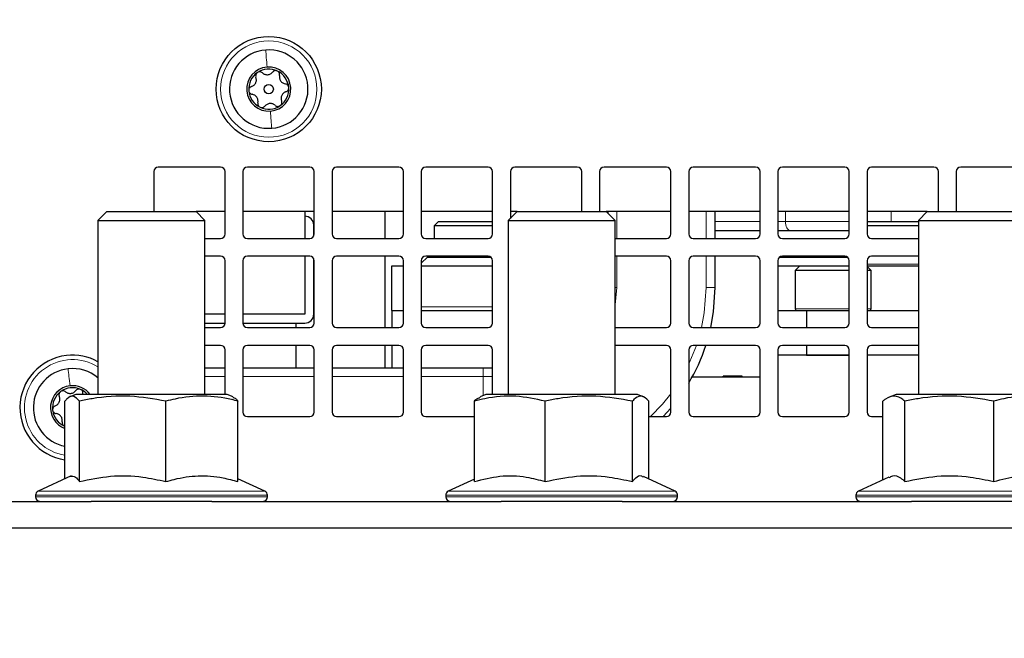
# Paper-space layout 'Blatt5' of a CAD drawing. Header units: millimetres. Extents: x 5 to 418, y 2 to 292.
# Tile 9 of 33: x 143 to 198, y 144 to 179. Entities that reach past the tile are written whole.
import ezdxf

# ---------------------------------------------------------------- set-up
doc = ezdxf.new("R2010")
doc.units = ezdxf.units.MM
doc.layers.add('SLD-0', color=7, linetype='Continuous')
doc.styles.add('SLDTEXTSTYLE1', font='TXT', dxfattribs={"width": 0.605})
doc.dimstyles.new('SLDDIMSTYLE4', dxfattribs={"dimtxt": 3.5, "dimasz": 3.302, "dimexe": 0, "dimexo": 0.0625, "dimgap": 0.875, "dimtad": 1, "dimlfac": 2, "dimrnd": 1e-09, "dimzin": 12, "dimdsep": 46, "dimtxsty": 'SLDTEXTSTYLE1', "dimsah": 1, "dimcen": 0.09, "dimadec": 0, "dimazin": 3, "dimtfac": 1, "dimtofl": 0, "dimtmove": 0, "dimatfit": 3, "dimfxl": 1, "dimfrac": 2, "dimtolj": 1, "dimtzin": 12, "dimarcsym": 0})

# ---------------------------------------------------------------- blocks, each defined once
blk = doc.blocks.new('_D_27')
at = {"layer": 'SLD-0', "color": 7}
for p, q in [((147.402, 250.83), (97.628, 250.83)), ((98.628, 135.08), (98.628, 250.83)), ((126.952, 135.08), (97.628, 135.08))]:
    blk.add_line(p, q, dxfattribs=at)
for points in [[(98.628, 250.83), (98.12, 247.528), (99.136, 247.528)], [(98.628, 135.08), (99.136, 138.382), (98.12, 138.382)]]:
    blk.add_solid(points, dxfattribs=at)
at = {"layer": 'SLD-0', "color": 7, "insert": (94.116, 186.939), "char_height": 3.5, "attachment_point": 1, "rotation": 90, "style": 'SLDTEXTSTYLE1'}
blk.add_mtext('231,5', dxfattribs=at)
blk = doc.blocks.new('_D_28')
at = {"layer": 'SLD-0', "color": 7}
for p, q in [((147.402, 250.83), (80.123, 250.83)), ((81.123, 250.83), (81.123, 102.58)), ((145.452, 102.58), (80.123, 102.58))]:
    blk.add_line(p, q, dxfattribs=at)
for centre, start, end in [((78.437, 177.349), 63.4349, 116.5651), ((78.437, 176.061), 243.4349, 296.5651)]:
    blk.add_arc(centre, 6.006, start, end, dxfattribs=at)
for points in [[(81.123, 250.83), (80.615, 247.528), (81.631, 247.528)], [(81.123, 102.58), (81.631, 105.882), (80.615, 105.882)]]:
    blk.add_solid(points, dxfattribs=at)
at = {"layer": 'SLD-0', "color": 7, "insert": (76.611, 170.689), "char_height": 3.5, "attachment_point": 1, "rotation": 90, "style": 'SLDTEXTSTYLE1'}
blk.add_mtext('296,5', dxfattribs=at)
blk = doc.blocks.new('_D_29')
at = {"layer": 'SLD-0', "color": 7}
for p, q in [((124.452, 158.08), (124.452, 265.479)), ((320.452, 158.08), (320.452, 265.479)), ((124.452, 264.479), (320.452, 264.479))]:
    blk.add_line(p, q, dxfattribs=at)
for points in [[(124.452, 264.479), (127.754, 263.971), (127.754, 264.987)], [(320.452, 264.479), (317.15, 264.987), (317.15, 263.971)]]:
    blk.add_solid(points, dxfattribs=at)
at = {"layer": 'SLD-0', "color": 7, "insert": (218.442, 268.99), "char_height": 3.5, "attachment_point": 1, "style": 'SLDTEXTSTYLE1'}
blk.add_mtext('392', dxfattribs=at)

psp = doc.layouts.new('Blatt5')

# ---------------------------------------------------------------- linework, layer by layer
at = {"color": 7, "linetype": 'Continuous', "lineweight": 25}
for p, q in [((153.9773, 170.8298), (150.4773, 170.8298)), ((158.9773, 170.8298), (155.4773, 170.8298)), ((163.9773, 170.8298), (160.4773, 170.8298)), ((168.9773, 170.8298), (165.4773, 170.8298)), ((173.9773, 170.8298), (170.4773, 170.8298)), ((178.9773, 170.8298), (175.4773, 170.8298)), ((183.9773, 170.8298), (180.4773, 170.8298)), ((188.9773, 170.8298), (185.4773, 170.8298)), ((193.9773, 170.8298), (190.4773, 170.8298)), ((198.9773, 170.8298), (195.4773, 170.8298)), ((150.2273, 170.5798), (150.2273, 168.3298)), ((154.2273, 167.0798), (154.2273, 170.5798)), ((155.2273, 170.5798), (155.2273, 167.0798)), ((159.2273, 167.0798), (159.2273, 170.5798)), ((160.2273, 170.5798), (160.2273, 167.0798)), ((164.2273, 167.0798), (164.2273, 170.5798)), ((165.2273, 170.5798), (165.2273, 167.0798)), ((169.2273, 167.0798), (169.2273, 170.5798)), ((170.2273, 170.5798), (170.2273, 167.9548)), ((174.2273, 168.3298), (174.2273, 170.5798)), ((175.2273, 170.5798), (175.2273, 168.3298)), ((179.2273, 167.0798), (179.2273, 170.5798)), ((180.2273, 170.5798), (180.2273, 167.0798)), ((184.2273, 167.0798), (184.2273, 170.5798)), ((185.2273, 170.5798), (185.2273, 167.0798)), ((189.2273, 167.0798), (189.2273, 170.5798)), ((190.2273, 170.5798), (190.2273, 167.0798)), ((194.2273, 168.3298), (194.2273, 170.5798)), ((195.2273, 170.5798), (195.2273, 168.3298)), ((147.6023, 168.3298), (147.1023, 167.8298)), ((147.6023, 168.3298), (152.6023, 168.3298)), ((153.1023, 167.8298), (152.6023, 168.3298)), ((154.2273, 168.3298), (152.6023, 168.3298)), ((159.2273, 168.3298), (155.2273, 168.3298)), ((158.7023, 168.3298), (158.7023, 166.8298)), ((164.2273, 168.3298), (160.2273, 168.3298)), ((163.2023, 166.8298), (163.2023, 168.3298)), ((169.2273, 168.3298), (165.2273, 168.3298)), ((170.6023, 168.3298), (170.1023, 167.8298)), ((170.6023, 168.3298), (170.2273, 168.3298)), ((170.6023, 168.3298), (175.6023, 168.3298)), ((176.1023, 167.8298), (175.6023, 168.3298)), ((179.2273, 168.3298), (175.6023, 168.3298)), ((175.7023, 168.2298), (175.7023, 168.3298)), ((184.2273, 168.3298), (180.2273, 168.3298)), ((181.7023, 166.8298), (181.7023, 168.3298)), ((189.2273, 168.3298), (185.2273, 168.3298)), ((193.6023, 168.3298), (190.2273, 168.3298)), ((193.6023, 168.3298), (193.1023, 167.8298)), ((193.6023, 168.3298), (198.6023, 168.3298)), ((147.1023, 167.8298), (147.1023, 158.0798)), ((147.1023, 167.8298), (153.1023, 167.8298)), ((153.1023, 158.0798), (153.1023, 167.8298)), ((159.2023, 166.9708), (159.2023, 167.5776)), ((166.2022, 167.7822), (165.9522, 167.5322)), ((165.9522, 167.5322), (165.9522, 166.8298)), ((165.9903, 167.5322), (165.9522, 167.5322)), ((169.2273, 167.5322), (165.9903, 167.5322)), ((166.2022, 167.7822), (169.2273, 167.7822)), ((170.1023, 167.8298), (170.1023, 158.0798)), ((170.1023, 167.8298), (176.1023, 167.8298)), ((176.1023, 158.0798), (176.1023, 167.8298)), ((190.2273, 167.7822), (193.1023, 167.7822)), ((193.1023, 167.5322), (190.2273, 167.5322)), ((193.1023, 167.8298), (193.1023, 158.0798)), ((193.1023, 167.8298), (199.1023, 167.8298)), ((153.1023, 166.8298), (153.9773, 166.8298)), ((155.4773, 166.8298), (158.9773, 166.8298)), ((160.4773, 166.8298), (163.9773, 166.8298)), ((165.4773, 166.8298), (168.9773, 166.8298)), ((176.1023, 166.8298), (178.9773, 166.8298)), ((180.4773, 166.8298), (183.9773, 166.8298)), ((181.7023, 167.2822), (184.2273, 167.2822)), ((185.2273, 167.2822), (185.8977, 167.2822)), ((185.4773, 166.8298), (188.9773, 166.8298)), ((185.8977, 167.2822), (189.2273, 167.2822)), ((190.4773, 166.8298), (193.1023, 166.8298)), ((153.9773, 165.8298), (153.1023, 165.8298)), ((158.9773, 165.8298), (155.4773, 165.8298)), ((158.7023, 165.8298), (158.7023, 162.5776)), ((159.2023, 162.5776), (159.2023, 165.6887)), ((163.9773, 165.8298), (160.4773, 165.8298)), ((163.2023, 161.8298), (163.2023, 165.8298)), ((165.5772, 165.7822), (165.2273, 165.4323)), ((168.9773, 165.8298), (165.4773, 165.8298)), ((165.5772, 165.7822), (169.1239, 165.7822)), ((165.9522, 165.8298), (165.9522, 165.7822)), ((178.9773, 165.8298), (176.1023, 165.8298)), ((183.9773, 165.8298), (180.4773, 165.8298)), ((181.7023, 164.0776), (181.7023, 165.8298)), ((185.3141, 165.7692), (185.2879, 165.7429)), ((185.3307, 165.7822), (189.1239, 165.7822)), ((188.9773, 165.8298), (185.4773, 165.8298)), ((193.1023, 165.8298), (190.4773, 165.8298)), ((154.2273, 162.0798), (154.2273, 165.5798)), ((155.2273, 165.5798), (155.2273, 162.0798)), ((159.2273, 162.0798), (159.2273, 165.5798)), ((160.2273, 165.5798), (160.2273, 162.0798)), ((163.5772, 162.7822), (163.5772, 165.2822)), ((163.5772, 165.2822), (164.2273, 165.2822)), ((164.2273, 162.0798), (164.2273, 165.5798)), ((165.2273, 165.5798), (165.2273, 162.0798)), ((165.2273, 165.2822), (169.2273, 165.2822)), ((169.2273, 162.0798), (169.2273, 165.5798)), ((179.2273, 162.0798), (179.2273, 165.5798)), ((180.2273, 165.5798), (180.2273, 162.0798)), ((184.2273, 162.0798), (184.2273, 165.5798)), ((185.2273, 165.5798), (185.2273, 162.0798)), ((185.2273, 165.2822), (186.4522, 165.2822)), ((186.4522, 165.2822), (186.2022, 165.0322)), ((186.4522, 165.2822), (189.2273, 165.2822)), ((189.2273, 162.0798), (189.2273, 165.5798)), ((190.2273, 165.5798), (190.2273, 162.0798)), ((190.2273, 165.2822), (193.1023, 165.2822)), ((190.4522, 165.0322), (190.2273, 165.2571)), ((186.2022, 165.0322), (186.2022, 162.8822)), ((189.2273, 165.0322), (186.2022, 165.0322)), ((190.4522, 165.0322), (190.2273, 165.0322)), ((190.4522, 162.8822), (190.4522, 165.0322)), ((154.2273, 162.5776), (153.1023, 162.5776)), ((158.7023, 162.5776), (155.2273, 162.5776)), ((163.5772, 162.7822), (163.5772, 161.8298)), ((163.5772, 162.7822), (164.2273, 162.7822)), ((165.2273, 162.7822), (169.2273, 162.7822)), ((185.2273, 162.7822), (186.8272, 162.7822)), ((186.8272, 162.7822), (186.8272, 161.8298)), ((186.8272, 162.7822), (189.2273, 162.7822)), ((190.2273, 162.7822), (193.1023, 162.7822)), ((153.1023, 162.0776), (154.2273, 162.0776)), ((153.1023, 161.8298), (153.9773, 161.8298)), ((155.2273, 162.0776), (158.7023, 162.0776)), ((155.4773, 161.8298), (158.9773, 161.8298)), ((158.2023, 162.0776), (158.2023, 161.8298)), ((160.4773, 161.8298), (163.9773, 161.8298)), ((165.4773, 161.8298), (168.9773, 161.8298)), ((176.1023, 161.8298), (178.9773, 161.8298)), ((180.4773, 161.8298), (183.9773, 161.8298)), ((185.4773, 161.8298), (188.9773, 161.8298)), ((190.4773, 161.8298), (193.1023, 161.8298)), ((153.9773, 160.8298), (153.1023, 160.8298)), ((158.9773, 160.8298), (155.4773, 160.8298)), ((158.2023, 160.8298), (158.2023, 159.5776)), ((163.9773, 160.8298), (160.4773, 160.8298)), ((163.2023, 159.5776), (163.2023, 160.8298)), ((163.5772, 160.8298), (163.5772, 159.5776)), ((168.9773, 160.8298), (165.4773, 160.8298)), ((178.9773, 160.8298), (176.1023, 160.8298)), ((183.9773, 160.8298), (180.4773, 160.8298)), ((188.9773, 160.8298), (185.4773, 160.8298)), ((186.8272, 160.8298), (186.8272, 160.2822)), ((193.1023, 160.8298), (190.4773, 160.8298)), ((154.2273, 158.0798), (154.2273, 160.5798)), ((155.2273, 160.5798), (155.2273, 157.0798)), ((159.2273, 157.0798), (159.2273, 160.5798)), ((160.2273, 160.5798), (160.2273, 157.0798)), ((164.2273, 157.0798), (164.2273, 160.5798)), ((165.2273, 160.5798), (165.2273, 157.0798)), ((169.2273, 158.0798), (169.2273, 160.5798)), ((179.2273, 157.0798), (179.2273, 160.5798)), ((180.2273, 160.5798), (180.2273, 157.0798)), ((184.2273, 157.0798), (184.2273, 160.5798)), ((185.2273, 160.5798), (185.2273, 157.0798)), ((189.2273, 160.2822), (185.2273, 160.2822)), ((186.8272, 160.2822), (189.2273, 160.2822)), ((189.2273, 157.0798), (189.2273, 160.5798)), ((190.2273, 160.5798), (190.2273, 157.0798)), ((193.1023, 160.2822), (190.2273, 160.2822)), ((153.1023, 159.5776), (154.2273, 159.5776)), ((155.2273, 159.5776), (159.2273, 159.5776)), ((160.2273, 159.5776), (164.2273, 159.5776)), ((165.2273, 159.5776), (168.7023, 159.5776)), ((168.7023, 159.5776), (169.2273, 159.5776)), ((184.2273, 159.0422), (180.4161, 159.0422)), ((182.1668, 159.0422), (182.1668, 159.0922)), ((182.1838, 159.0422), (182.1838, 159.0922)), ((182.9922, 159.0422), (182.9922, 159.0922)), ((183.0759, 159.0422), (183.0759, 159.0922)), ((183.2304, 159.0422), (183.2304, 159.0922)), ((145.8523, 158.0798), (145.5278, 157.95)), ((146.7989, 158.0798), (145.8523, 158.0798)), ((154.3523, 158.0798), (146.7989, 158.0798)), ((154.6768, 157.95), (154.3523, 158.0798)), ((168.8523, 158.0798), (168.53, 157.9508)), ((177.3523, 158.0798), (168.8523, 158.0798)), ((177.6746, 157.9508), (177.3523, 158.0798)), ((191.8523, 158.0798), (191.4685, 157.9262)), ((200.3523, 158.0798), (191.8523, 158.0798)), ((145.2516, 153.3489), (145.2516, 157.7013)), ((146.0635, 153.1877), (146.0635, 157.7013)), ((150.9141, 153.1877), (150.9141, 157.7013)), ((154.953, 153.1877), (154.953, 157.7013)), ((168.2133, 153.1877), (168.2133, 157.7013)), ((172.182, 153.1877), (172.182, 157.7013)), ((177.071, 153.1877), (177.071, 157.7013)), ((177.9913, 153.331), (177.9913, 157.7013)), ((191.1124, 153.2839), (191.1124, 157.7013)), ((192.3521, 153.1877), (192.3521, 157.7013)), ((197.3421, 153.1877), (197.3421, 157.7013)), ((155.4773, 156.8298), (158.9773, 156.8298)), ((160.4773, 156.8298), (163.9773, 156.8298)), ((165.4773, 156.8298), (168.2133, 156.8298)), ((177.9913, 156.8298), (178.9773, 156.8298)), ((178.7996, 156.8298), (179.2273, 157.3064)), ((180.4773, 156.8298), (183.9773, 156.8298)), ((185.4773, 156.8298), (188.9773, 156.8298)), ((190.4773, 156.8298), (191.1124, 156.8298)), ((145.2516, 156.2884), (145.2308, 156.2971)), ((145.6023, 153.5124), (143.7466, 152.6471)), ((156.458, 152.6471), (154.953, 153.3489)), ((168.2133, 153.331), (166.7466, 152.6471)), ((179.458, 152.6471), (177.6873, 153.4727)), ((191.455, 153.4437), (189.7466, 152.6471)), ((143.6023, 152.4205), (143.6023, 152.3298)), ((156.6023, 152.3298), (156.6023, 152.4205)), ((166.6023, 152.4205), (166.6023, 152.3298)), ((179.6023, 152.3298), (179.6023, 152.4205)), ((189.6023, 152.4205), (189.6023, 152.3298)), ((139.9523, 152.0798), (146.7111, 152.0798)), ((153.4935, 152.0798), (146.7111, 152.0798)), ((153.4935, 152.0798), (169.7111, 152.0798)), ((171.9954, 152.0798), (169.7111, 152.0798)), ((176.4935, 152.0798), (171.9954, 152.0798)), ((176.4935, 152.0798), (192.7111, 152.0798)), ((197.5935, 152.0798), (192.7111, 152.0798)), ((199.4935, 152.0798), (197.5935, 152.0798)), ((207.5523, 150.5798), (139.9523, 150.5798))]:
    psp.add_line(p, q, dxfattribs=at)
at = {"color": 7, "linetype": 'Continuous', "lineweight": 18}
for p, q in [((176.2023, 166.8298), (176.2023, 168.3298)), ((181.2023, 166.8298), (181.2023, 168.3298)), ((185.6477, 167.7822), (185.6477, 168.3298)), ((191.5833, 167.7822), (191.5833, 168.3298)), ((181.7023, 167.7822), (184.2273, 167.7822)), ((185.2273, 167.7822), (185.6477, 167.7822)), ((185.6477, 167.7822), (189.2273, 167.7822)), ((176.2023, 164.0776), (176.2023, 165.8298)), ((181.2023, 164.0776), (181.2023, 165.8298)), ((190.2273, 165.3822), (193.1023, 165.3822)), ((176.2023, 164.0776), (176.1023, 164.0776)), ((181.7023, 164.0776), (181.2023, 164.0776)), ((165.2273, 162.9822), (169.2273, 162.9822)), ((186.2022, 162.8822), (189.2273, 162.8822)), ((190.2273, 162.8822), (190.4522, 162.8822)), ((168.7023, 159.0776), (168.7023, 159.5776)), ((153.1023, 159.0776), (154.2273, 159.0776)), ((155.2273, 159.0776), (159.2273, 159.0776)), ((160.2273, 159.0776), (164.2273, 159.0776)), ((165.2273, 159.0776), (168.7023, 159.0776)), ((168.7023, 158.0198), (168.7023, 159.0776)), ((168.7023, 159.0776), (169.2273, 159.0776)), ((182.6306, 159.0422), (182.6306, 159.0922)), ((182.8958, 159.0422), (182.8958, 159.0922)), ((156.6023, 152.4205), (143.6023, 152.4205)), ((143.7466, 152.6471), (156.458, 152.6471)), ((171.9511, 152.4205), (166.6023, 152.4205)), ((166.7466, 152.6471), (171.9767, 152.6471)), ((179.6023, 152.4205), (171.9511, 152.4205)), ((171.9767, 152.6471), (179.458, 152.6471)), ((197.6532, 152.4205), (189.6023, 152.4205)), ((189.7466, 152.6471), (197.6187, 152.6471)), ((197.6187, 152.6471), (202.458, 152.6471)), ((202.6023, 152.4205), (197.6532, 152.4205)), ((143.6023, 152.3298), (156.6023, 152.3298)), ((166.6023, 152.3298), (171.9511, 152.3298)), ((171.9511, 152.3298), (179.6023, 152.3298)), ((189.6023, 152.3298), (197.6532, 152.3298)), ((197.6532, 152.3298), (202.6023, 152.3298))]:
    psp.add_line(p, q, dxfattribs=at)
at = {"color": 7, "linetype": 'Continuous', "lineweight": 18, "flags": 128}
for points in [[(185.8977, 167.2822), (185.8489, 167.2918), (185.802, 167.3203), (185.7588, 167.3665), (185.7209, 167.4287), (185.6898, 167.5044), (185.6667, 167.5909), (185.6525, 167.6847), (185.6477, 167.7822)], [(176.1023, 163.0826), (176.1062, 163.1021), (176.2023, 164.0776)], [(180.9464, 161.8298), (181.1005, 162.6544), (181.2023, 164.0776)], [(180.2273, 159.7707), (180.2986, 159.9234), (180.6602, 160.8298)], [(178.0921, 156.8298), (178.7598, 157.529), (179.2273, 158.1111)]]:
    psp.add_lwpolyline(points, dxfattribs=at)
at = {"color": 7, "linetype": 'Continuous', "lineweight": 25, "flags": 128}
for points in [[(181.4589, 161.8298), (181.6125, 162.7071), (181.7023, 164.0776)], [(165.2273, 162.7886), (165.2382, 162.7861), (165.2772, 162.7822)]]:
    psp.add_lwpolyline(points, dxfattribs=at)
at = {"color": 7, "linetype": 'Continuous', "lineweight": 25}
for radius in [2.95, 0.259]:
    psp.add_circle((156.6773, 175.2048), radius, dxfattribs=at)
at = {"color": 7, "linetype": 'Continuous', "lineweight": 18}
psp.add_circle((156.6773, 175.2048), 2.7, dxfattribs=at)
at = {"color": 7, "linetype": 'Continuous', "lineweight": 25}
for centre, radius, start, end in [((156.6773, 175.2048), 2.2, 94.40515, 274.40515), ((156.6773, 175.2048), 2.2, 274.40515, 94.40515), ((156.6773, 175.2048), 1.2375, 94.40515, 274.40515), ((156.6773, 175.2048), 1.125, 124.40515, 184.40515), ((156.6773, 175.2048), 1.125, 64.40515, 124.40515), ((156.6773, 175.2048), 1.2375, 274.40515, 94.40515), ((156.6773, 175.2048), 1.125, 4.40515, 64.40515), ((156.6773, 175.2048), 1.125, 184.40515, 244.40515), ((156.6773, 175.2048), 1.125, 304.40515, 4.40515), ((156.6773, 175.2048), 1.125, 244.40515, 304.40515), ((150.4773, 170.5798), 0.25, 90, 180), ((153.9773, 170.5798), 0.25, 0, 90), ((155.4773, 170.5798), 0.25, 90, 180), ((158.9773, 170.5798), 0.25, 0, 90), ((160.4773, 170.5798), 0.25, 90, 180), ((163.9773, 170.5798), 0.25, 0, 90), ((165.4773, 170.5798), 0.25, 90, 180), ((168.9773, 170.5798), 0.25, 0, 90), ((170.4773, 170.5798), 0.25, 90, 180), ((173.9773, 170.5798), 0.25, 0, 90), ((175.4773, 170.5798), 0.25, 90, 180), ((178.9773, 170.5798), 0.25, 0, 90), ((180.4773, 170.5798), 0.25, 90, 180), ((183.9773, 170.5798), 0.25, 0, 90), ((185.4773, 170.5798), 0.25, 90, 180), ((188.9773, 170.5798), 0.25, 0, 90), ((190.4773, 170.5798), 0.25, 90, 180), ((193.9773, 170.5798), 0.25, 0, 90), ((195.4773, 170.5798), 0.25, 90, 180), ((158.7023, 167.5776), 0.5, 0, 90), ((153.9773, 167.0798), 0.25, 270, 0), ((155.4773, 167.0798), 0.25, 180, 270), ((158.9773, 167.0798), 0.25, 270, 0), ((160.4773, 167.0798), 0.25, 180, 270), ((163.9773, 167.0798), 0.25, 270, 0), ((165.4773, 167.0798), 0.25, 180, 270), ((168.9773, 167.0798), 0.25, 270, 0), ((178.9773, 167.0798), 0.25, 270, 0), ((180.4773, 167.0798), 0.25, 180, 270), ((183.9773, 167.0798), 0.25, 270, 0), ((185.4773, 167.0798), 0.25, 180, 270), ((188.9773, 167.0798), 0.25, 270, 0), ((190.4773, 167.0798), 0.25, 180, 270), ((153.9773, 165.5798), 0.25, 0, 90), ((155.4773, 165.5798), 0.25, 90, 180), ((158.9773, 165.5798), 0.25, 0, 90), ((160.4773, 165.5798), 0.25, 90, 180), ((163.9773, 165.5798), 0.25, 0, 90), ((165.4773, 165.5798), 0.25, 90, 180), ((168.9773, 165.5798), 0.25, 0, 90), ((178.9773, 165.5798), 0.25, 0, 90), ((180.4773, 165.5798), 0.25, 90, 180), ((183.9773, 165.5798), 0.25, 0, 90), ((185.4773, 165.5798), 0.25, 90, 180), ((188.9773, 165.5798), 0.25, 0, 90), ((190.4773, 165.5798), 0.25, 90, 180), ((186.3022, 162.8822), 0.1, 180, 270), ((190.3522, 162.8822), 0.1, 270, 0), ((158.7023, 162.5776), 0.5, 270, 0), ((153.9773, 162.0798), 0.25, 270, 0), ((155.4773, 162.0798), 0.25, 180, 270), ((158.9773, 162.0798), 0.25, 270, 0), ((160.4773, 162.0798), 0.25, 180, 270), ((163.9773, 162.0798), 0.25, 270, 0), ((165.4773, 162.0798), 0.25, 180, 270), ((168.9773, 162.0798), 0.25, 270, 0), ((178.9773, 162.0798), 0.25, 270, 0), ((180.4773, 162.0798), 0.25, 180, 270), ((183.9773, 162.0798), 0.25, 270, 0), ((185.4773, 162.0798), 0.25, 180, 270), ((188.9773, 162.0798), 0.25, 270, 0), ((190.4773, 162.0798), 0.25, 180, 270), ((153.9773, 160.5798), 0.25, 0, 90), ((155.4773, 160.5798), 0.25, 90, 180), ((158.9773, 160.5798), 0.25, 0, 90), ((160.4773, 160.5798), 0.25, 90, 180), ((163.9773, 160.5798), 0.25, 0, 90), ((165.4773, 160.5798), 0.25, 90, 180), ((168.9773, 160.5798), 0.25, 0, 90), ((178.9773, 160.5798), 0.25, 0, 90), ((171.2023, 164.0776), 10.5, 329.26316, 341.98183), ((180.4773, 160.5798), 0.25, 90, 180), ((183.9773, 160.5798), 0.25, 0, 90), ((185.4773, 160.5798), 0.25, 90, 180), ((188.9773, 160.5798), 0.25, 0, 90), ((190.4773, 160.5798), 0.25, 90, 180), ((145.6773, 157.3298), 2.95, 96.61718, 261.70374), ((145.6773, 157.3298), 2.95, 61.11515, 96.61718), ((145.6773, 157.3298), 2.2, 96.61718, 258.84394), ((145.6773, 157.3298), 2.2, 49.62953, 96.61718), ((145.6773, 157.3298), 1.2375, 96.61718, 249.88119), ((145.6773, 157.3298), 1.125, 66.61718, 126.61718), ((145.6773, 157.3298), 1.2375, 37.3052, 96.61718), ((145.6773, 157.3298), 1.125, 126.61718, 186.61718), ((145.6773, 157.3298), 1.125, 41.81031, 66.61718), ((145.6773, 157.3298), 1.125, 186.61718, 246.61718), ((155.4773, 157.0798), 0.25, 180, 270), ((158.9773, 157.0798), 0.25, 270, 0), ((160.4773, 157.0798), 0.25, 180, 270), ((163.9773, 157.0798), 0.25, 270, 0), ((165.4773, 157.0798), 0.25, 180, 270), ((178.9773, 157.0798), 0.25, 270, 0), ((180.4773, 157.0798), 0.25, 180, 270), ((183.9773, 157.0798), 0.25, 270, 0), ((185.4773, 157.0798), 0.25, 180, 270), ((188.9773, 157.0798), 0.25, 270, 0), ((190.4773, 157.0798), 0.25, 180, 270), ((143.8523, 152.4205), 0.25, 115, 180), ((156.3523, 152.4205), 0.25, 0, 65), ((166.8523, 152.4205), 0.25, 115, 180), ((179.3523, 152.4205), 0.25, 0, 65), ((189.8523, 152.4205), 0.25, 115, 180), ((143.8523, 152.3298), 0.25, 180, 270), ((156.3523, 152.3298), 0.25, 270, 0), ((166.8523, 152.3298), 0.25, 180, 270), ((179.3523, 152.3298), 0.25, 270, 0), ((189.8523, 152.3298), 0.25, 180, 270)]:
    psp.add_arc(centre, radius, start, end, dxfattribs=at)
at = {"color": 7, "linetype": 'Continuous', "lineweight": 18}
psp.add_arc((145.6773, 157.3298), 2.7, 58.14457, 260.92936, dxfattribs=at)
for points in [[(156.5083, 177.3983), (156.5187, 177.2633), (156.5395, 176.9934), (156.568, 176.6235), (156.5822, 176.4386)], [(156.8463, 173.0112), (156.8359, 173.1462), (156.8151, 173.4161), (156.7866, 173.786), (156.7723, 173.9709)], [(145.4238, 159.5151), (145.4394, 159.3806), (145.4706, 159.1118), (145.5133, 158.7433), (145.5347, 158.559)]]:
    psp.add_open_spline(points, degree=3, dxfattribs=at)
at = {"color": 7, "linetype": 'Continuous', "lineweight": 25}
for points, knots in [([(156.0416, 176.1329), (156.0214, 176.1158), (155.981, 176.0815), (155.9486, 176.0098), (155.9392, 175.9349), (155.9523, 175.8893), (155.9588, 175.8664)], [0, 0, 0, 0, 0.2498571, 0.4994664, 0.7490114, 1, 1, 1, 1]), ([(156.3201, 176.1138), (156.3012, 176.1282), (156.2634, 176.1568), (156.1902, 176.1751), (156.1115, 176.1709), (156.0649, 176.1456), (156.0416, 176.1329)], [0, 0, 0, 0, 0.2498071, 0.5000551, 0.7503094, 1, 1, 1, 1]), ([(156.3201, 176.1138), (156.3612, 176.0836), (156.4229, 176.0381), (156.5301, 176.0128), (156.6147, 176.0094), (156.6979, 176.0255), (156.8006, 176.0668), (156.8549, 176.1214), (156.8911, 176.1578)], [0, 0, 0, 0, 0.2491679, 0.3743031, 0.4989033, 0.6239875, 0.7497462, 1, 1, 1, 1]), ([(157.1633, 176.2194), (157.1383, 176.2283), (157.0884, 176.2462), (157.0101, 176.2383), (156.9406, 176.209), (156.9076, 176.1749), (156.8911, 176.1578)], [0, 0, 0, 0, 0.250033, 0.4996315, 0.7492277, 1, 1, 1, 1]), ([(157.286, 175.9687), (157.2889, 175.9922), (157.2948, 176.0392), (157.2741, 176.1117), (157.2312, 176.1778), (157.1859, 176.2055), (157.1633, 176.2194)], [0, 0, 0, 0, 0.2498147, 0.4999078, 0.7501201, 1, 1, 1, 1]), ([(155.7114, 175.3499), (155.7582, 175.3704), (155.8285, 175.4011), (155.9039, 175.4813), (155.9491, 175.5529), (155.9768, 175.633), (155.9924, 175.7425), (155.9722, 175.8169), (155.9588, 175.8664)], [0, 0, 0, 0, 0.249201, 0.3743378, 0.4989316, 0.6240084, 0.74976, 1, 1, 1, 1]), ([(157.286, 175.9687), (157.2803, 175.9179), (157.2718, 175.8417), (157.3035, 175.7363), (157.3429, 175.6613), (157.3984, 175.5972), (157.4855, 175.529), (157.56, 175.5093), (157.6096, 175.4961)], [0, 0, 0, 0, 0.2491995, 0.3743362, 0.4989302, 0.6240074, 0.7497593, 1, 1, 1, 1]), ([(155.7114, 175.3499), (155.6895, 175.3407), (155.6459, 175.3223), (155.5934, 175.2682), (155.5577, 175.1979), (155.5563, 175.1448), (155.5556, 175.1183)], [0, 0, 0, 0, 0.2498519, 0.4999015, 0.7501147, 1, 1, 1, 1]), ([(155.5556, 175.1183), (155.5604, 175.0922), (155.5698, 175.0401), (155.6158, 174.9762), (155.6759, 174.9306), (155.7219, 174.9191), (155.745, 174.9134)], [0, 0, 0, 0, 0.2499907, 0.4996106, 0.7491271, 1, 1, 1, 1]), ([(157.6432, 175.0596), (157.5964, 175.0391), (157.5261, 175.0084), (157.4507, 174.9282), (157.4055, 174.8566), (157.3778, 174.7765), (157.3622, 174.667), (157.3824, 174.5926), (157.3958, 174.5431)], [0, 0, 0, 0, 0.249201, 0.3743378, 0.4989316, 0.6240084, 0.74976, 1, 1, 1, 1]), ([(157.799, 175.2912), (157.7942, 175.3173), (157.7847, 175.3694), (157.7388, 175.4333), (157.6787, 175.4789), (157.6327, 175.4904), (157.6096, 175.4961)], [0, 0, 0, 0, 0.2499907, 0.4996106, 0.7491271, 1, 1, 1, 1]), ([(157.6432, 175.0596), (157.665, 175.0688), (157.7087, 175.0872), (157.7612, 175.1413), (157.7969, 175.2116), (157.7983, 175.2647), (157.799, 175.2912)], [0, 0, 0, 0, 0.2498519, 0.4999015, 0.7501147, 1, 1, 1, 1]), ([(156.0686, 174.4408), (156.0743, 174.4916), (156.0828, 174.5678), (156.0511, 174.6732), (156.0117, 174.7482), (155.9562, 174.8123), (155.8691, 174.8805), (155.7946, 174.9002), (155.745, 174.9134)], [0, 0, 0, 0, 0.2491995, 0.3743362, 0.4989302, 0.6240074, 0.7497593, 1, 1, 1, 1]), ([(157.313, 174.2766), (157.3332, 174.2937), (157.3736, 174.328), (157.406, 174.3997), (157.4154, 174.4746), (157.4023, 174.5202), (157.3958, 174.5431)], [0, 0, 0, 0, 0.2498571, 0.4994664, 0.7490114, 1, 1, 1, 1]), ([(156.0686, 174.4408), (156.0657, 174.4173), (156.0598, 174.3703), (156.0804, 174.2978), (156.1234, 174.2317), (156.1687, 174.204), (156.1913, 174.1901)], [0, 0, 0, 0, 0.24981472, 0.49990781, 0.75012012, 1, 1, 1, 1]), ([(156.1913, 174.1901), (156.2163, 174.1812), (156.2662, 174.1633), (156.3445, 174.1712), (156.414, 174.2005), (156.447, 174.2346), (156.4635, 174.2517)], [0, 0, 0, 0, 0.250033, 0.4996315, 0.7492277, 1, 1, 1, 1]), ([(157.0345, 174.2957), (156.9934, 174.3259), (156.9316, 174.3714), (156.8245, 174.3967), (156.7399, 174.4001), (156.6567, 174.384), (156.554, 174.3427), (156.4997, 174.2881), (156.4635, 174.2517)], [0, 0, 0, 0, 0.2491679, 0.3743031, 0.4989033, 0.6239875, 0.7497462, 1, 1, 1, 1]), ([(157.0345, 174.2957), (157.0534, 174.2813), (157.0912, 174.2527), (157.1644, 174.2344), (157.2431, 174.2386), (157.2897, 174.2639), (157.313, 174.2766)], [0, 0, 0, 0, 0.2498071, 0.5000551, 0.7503094, 1, 1, 1, 1]), ([(182.6447, 159.0922), (182.6114, 159.0922), (182.5135, 159.0922), (182.3503, 159.0922), (182.2286, 159.0922), (182.1668, 159.0922)], [0, 0, 0, 0, 0.2029587, 0.5956245, 1, 1, 1, 1]), ([(183.0759, 159.0922), (183.0511, 159.0922), (182.9837, 159.0922), (182.8353, 159.0922), (182.7112, 159.0922), (182.6447, 159.0922)], [0, 0, 0, 0, 0.2130164, 0.5788463, 1, 1, 1, 1]), ([(183.2304, 159.0922), (183.2289, 159.0922), (183.2247, 159.0922), (183.1778, 159.0922), (183.1072, 159.0922), (183.0759, 159.0922)], [0, 0, 0, 0, 0.2317015, 0.6585133, 1, 1, 1, 1]), ([(144.7065, 157.4375), (144.7525, 157.4598), (144.8215, 157.4932), (144.8938, 157.5762), (144.9362, 157.6495), (144.9608, 157.7307), (144.9721, 157.8407), (144.9491, 157.9143), (144.9338, 157.9632)], [0, 0, 0, 0, 0.249201, 0.3743378, 0.4989316, 0.6240084, 0.74976, 1, 1, 1, 1]), ([(145.0063, 158.2327), (144.9867, 158.2148), (144.9477, 158.179), (144.9181, 158.106), (144.9116, 158.0309), (144.9264, 157.9858), (144.9338, 157.9632)], [0, 0, 0, 0, 0.2498571, 0.4994664, 0.7490114, 1, 1, 1, 1]), ([(145.2852, 158.2244), (145.2658, 158.2379), (145.227, 158.2651), (145.1531, 158.2806), (145.0746, 158.2734), (145.029, 158.2463), (145.0063, 158.2327)], [0, 0, 0, 0, 0.24980712, 0.50005507, 0.75030939, 1, 1, 1, 1]), ([(146.0635, 157.7013), (145.9507, 157.8194), (145.7217, 158.0592), (145.4473, 157.9345), (145.2917, 157.7491), (145.2516, 157.7013)], [0, 0, 0, 0, 0.4185557, 0.8501619, 1, 1, 1, 1]), ([(145.2852, 158.2244), (145.3275, 158.1957), (145.391, 158.1526), (145.499, 158.1315), (145.5836, 158.1314), (145.6662, 158.1507), (145.7672, 158.1959), (145.8194, 158.2526), (145.8541, 158.2904)], [0, 0, 0, 0, 0.2491679, 0.3743031, 0.4989033, 0.6239875, 0.7497462, 1, 1, 1, 1]), ([(146.1238, 158.3624), (146.0985, 158.3703), (146.0479, 158.3863), (145.9699, 158.3754), (145.9016, 158.3434), (145.87, 158.3081), (145.8541, 158.2904)], [0, 0, 0, 0, 0.250033, 0.4996315, 0.7492277, 1, 1, 1, 1]), ([(150.9141, 157.7013), (150.2404, 157.8194), (148.8718, 158.0592), (147.2328, 157.9345), (146.3031, 157.7491), (146.0635, 157.7013)], [0, 0, 0, 0, 0.4185557, 0.8501619, 1, 1, 1, 1]), ([(146.256, 158.1166), (146.2581, 158.1402), (146.2622, 158.1874), (146.2387, 158.2591), (146.1932, 158.3234), (146.1469, 158.3494), (146.1238, 158.3624)], [0, 0, 0, 0, 0.2498147, 0.4999078, 0.7501201, 1, 1, 1, 1]), ([(154.953, 157.7013), (154.8336, 157.7307), (154.2011, 157.8869), (153.0198, 158.0418), (151.7832, 157.9122), (151.0846, 157.7427), (150.9141, 157.7013)], [0, 0, 0, 0, 0.0896818, 0.4753516, 0.8719637, 1, 1, 1, 1]), ([(154.6583, 157.9037), (154.7165, 157.894), (154.8157, 157.8774), (154.9129, 157.7527), (154.953, 157.7013)], [0, 0, 0, 0, 0.58763965, 1, 1, 1, 1]), ([(172.182, 157.7013), (171.6308, 157.8194), (170.511, 158.0592), (169.17, 157.9345), (168.4093, 157.7491), (168.2133, 157.7013)], [0, 0, 0, 0, 0.4185557, 0.8501619, 1, 1, 1, 1]), ([(168.2133, 157.7013), (168.2405, 157.7317), (168.3455, 157.8491), (168.4525, 157.8869), (168.5318, 157.9149)], [0, 0, 0, 0, 0.2587581, 1, 1, 1, 1]), ([(177.071, 157.7013), (176.3919, 157.8194), (175.0125, 158.0592), (173.3606, 157.9345), (172.4235, 157.7491), (172.182, 157.7013)], [0, 0, 0, 0, 0.4185557, 0.8501619, 1, 1, 1, 1]), ([(177.9913, 157.7013), (177.9524, 157.7427), (177.7966, 157.9086), (177.515, 158.042), (177.2457, 157.8905), (177.0982, 157.7307), (177.071, 157.7013)], [0, 0, 0, 0, 0.1280361, 0.5135986, 0.9103184, 1, 1, 1, 1]), ([(192.3521, 157.7013), (192.3155, 157.7307), (192.1214, 157.8869), (191.7587, 158.0418), (191.3791, 157.9122), (191.1647, 157.7427), (191.1124, 157.7013)], [0, 0, 0, 0, 0.08968176, 0.47535162, 0.87196372, 1, 1, 1, 1]), ([(197.3421, 157.7013), (196.6489, 157.8194), (195.2411, 158.0592), (193.555, 157.9345), (192.5986, 157.7491), (192.3521, 157.7013)], [0, 0, 0, 0, 0.4185557, 0.8501619, 1, 1, 1, 1]), ([(201.0922, 157.7013), (200.5713, 157.8194), (199.5132, 158.0592), (198.2461, 157.9345), (197.5273, 157.7491), (197.3421, 157.7013)], [0, 0, 0, 0, 0.4185557, 0.8501619, 1, 1, 1, 1]), ([(144.7065, 157.4375), (144.685, 157.4275), (144.6421, 157.4074), (144.5918, 157.3513), (144.5588, 157.2797), (144.5595, 157.2266), (144.5598, 157.2001)], [0, 0, 0, 0, 0.2498519, 0.4999015, 0.7501147, 1, 1, 1, 1]), ([(144.5598, 157.2001), (144.5655, 157.1742), (144.577, 157.1225), (144.6254, 157.0604), (144.6872, 157.0172), (144.7337, 157.0075), (144.7569, 157.0026)], [0, 0, 0, 0, 0.2499907, 0.4996106, 0.7491271, 1, 1, 1, 1]), ([(145.0986, 156.5429), (145.1023, 156.5938), (145.1078, 156.6704), (145.0721, 156.7745), (145.0299, 156.8478), (144.9719, 156.9097), (144.8822, 156.9745), (144.807, 156.9914), (144.7569, 157.0026)], [0, 0, 0, 0, 0.2491995, 0.3743362, 0.4989302, 0.6240074, 0.7497593, 1, 1, 1, 1]), ([(145.0986, 156.5429), (145.0965, 156.5193), (145.0924, 156.4721), (145.1159, 156.4004), (145.1614, 156.3361), (145.2077, 156.3101), (145.2308, 156.2971)], [0, 0, 0, 0, 0.24981472, 0.49990781, 0.75012012, 1, 1, 1, 1]), ([(145.5463, 153.484), (145.6468, 153.497), (145.8211, 153.5194), (145.9914, 153.2864), (146.0635, 153.1877)], [0, 0, 0, 0, 0.576469, 1, 1, 1, 1]), ([(146.0635, 153.1877), (146.6407, 153.3096), (147.8127, 153.5569), (149.4605, 153.5081), (150.4837, 153.2826), (150.9141, 153.1877)], [0, 0, 0, 0, 0.3599192, 0.7307377, 1, 1, 1, 1]), ([(150.9141, 153.1877), (151.0654, 153.2308), (151.6586, 153.3997), (152.73, 153.5623), (153.9392, 153.4647), (154.6741, 153.2639), (154.953, 153.1877)], [0, 0, 0, 0, 0.1139925, 0.447245, 0.7902647, 1, 1, 1, 1]), ([(168.2133, 153.1877), (168.6856, 153.3096), (169.6445, 153.5569), (170.9927, 153.5081), (171.8299, 153.2826), (172.182, 153.1877)], [0, 0, 0, 0, 0.3599192, 0.7307377, 1, 1, 1, 1]), ([(172.182, 153.1877), (172.7638, 153.3096), (173.945, 153.5569), (175.6059, 153.5081), (176.6372, 153.2826), (177.071, 153.1877)], [0, 0, 0, 0, 0.3599192, 0.7307377, 1, 1, 1, 1]), ([(177.071, 153.1877), (177.1345, 153.2619), (177.2989, 153.4539), (177.5032, 153.5712), (177.64, 153.4705), (177.6744, 153.4451)], [0, 0, 0, 0, 0.32024258, 0.82873283, 1, 1, 1, 1]), ([(191.4685, 153.4146), (191.5343, 153.4526), (191.742, 153.5723), (192.0411, 153.4594), (192.2666, 153.2625), (192.3521, 153.1877)], [0, 0, 0, 0, 0.2234131, 0.7053347, 1, 1, 1, 1]), ([(192.3521, 153.1877), (192.9459, 153.3096), (194.1515, 153.5569), (195.8467, 153.5081), (196.8993, 153.2826), (197.3421, 153.1877)], [0, 0, 0, 0, 0.3599192, 0.7307377, 1, 1, 1, 1]), ([(197.3421, 153.1877), (197.7883, 153.3096), (198.6944, 153.5569), (199.9684, 153.5081), (200.7594, 153.2826), (201.0922, 153.1877)], [0, 0, 0, 0, 0.3599192, 0.7307377, 1, 1, 1, 1])]:
    psp.add_open_spline(points, degree=3, knots=knots, dxfattribs=at)

# ---------------------------------------------------------------- dimensions: what is measured, and where the dimension line sits
at = {"layer": 'SLD-0', "color": 7}
dim = psp.add_linear_dim(base=(320.4523, 264.4786), p1=(124.4523, 158.0798), p2=(320.4523, 158.0798), dimstyle='SLDDIMSTYLE4', dxfattribs=at)
dim.commit()
dim.dimension.update_dxf_attribs({"geometry": '_D_29', "text_midpoint": (222.4523, 264.4786), "dimtype": 160})
dim = psp.add_linear_dim(base=(81.1232, 102.5798), p1=(147.4023, 250.8298), p2=(145.4523, 102.5798), angle=90, text='(<>)', dimstyle='SLDDIMSTYLE4', dxfattribs=at)
dim.commit()
dim.dimension.update_dxf_attribs({"geometry": '_D_28', "text_midpoint": (81.1232, 176.7048), "dimtype": 160})
dim = psp.add_linear_dim(base=(98.6279, 250.8298), p1=(126.9523, 135.0798), p2=(147.4023, 250.8298), angle=90, dimstyle='SLDDIMSTYLE4', dxfattribs=at)
dim.commit()
dim.dimension.update_dxf_attribs({"geometry": '_D_27', "text_midpoint": (98.6279, 192.9548), "dimtype": 160})

doc.saveas('drawing.dxf')
